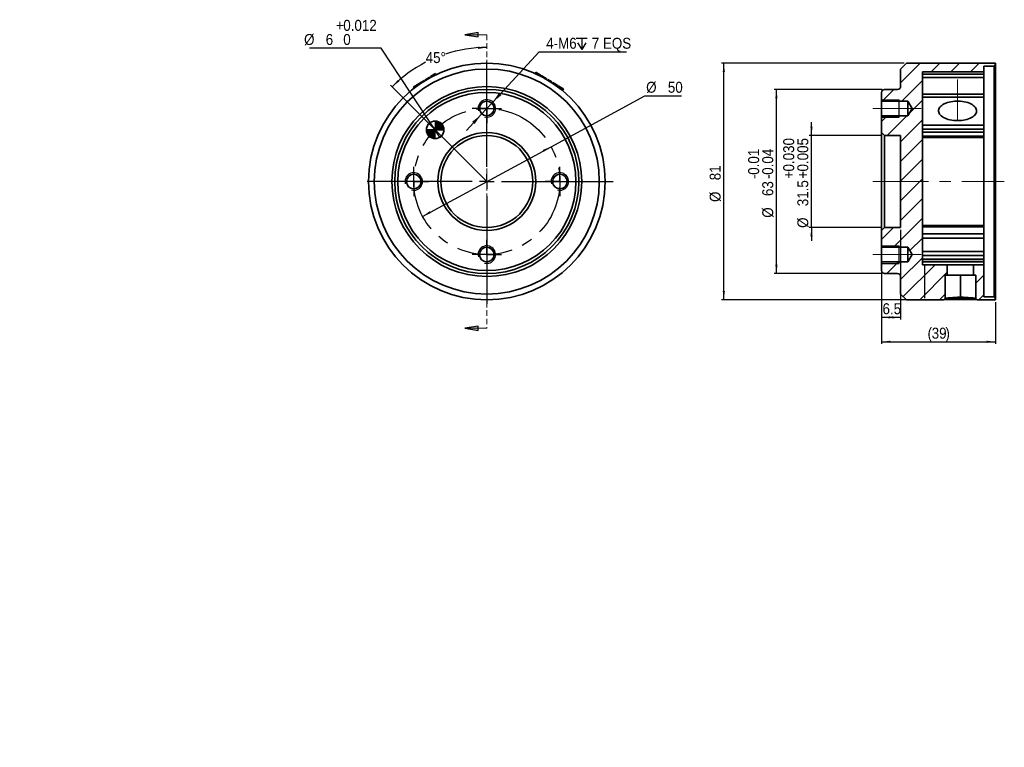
# Model space of a CAD drawing. Header units: millimetres. Extents: x 0 to 225, y 0 to 166.
import ezdxf

# ---------------------------------------------------------------- set-up
doc = ezdxf.new("R2010")
doc.units = ezdxf.units.MM
doc.linetypes.add('CENTERX2', pattern=[20.32, 12.7, -2.54, 2.54, -2.54])
doc.linetypes.add('HIDDEN', pattern=[1.905, 1.27, -0.635])
doc.layers.add('SLD-0', color=179, linetype='Continuous')
doc.layers.add('标注层', color=7, linetype='Continuous')
doc.styles.add('SLDTEXTSTYLE1', font='GOTHIC.TTF', dxfattribs={"width": 0.79431})
doc.styles.add('SLDTEXTSTYLE2', font='GOTHIC.TTF', dxfattribs={"width": 0.913})
doc.dimstyles.new('SLDDIMSTYLE0', dxfattribs={"dimtxt": 2.5, "dimasz": 3.5, "dimexe": 0, "dimexo": 0.0625, "dimtad": 0, "dimtih": 1, "dimtoh": 1, "dimdec": 0, "dimrnd": 1e-09, "dimzin": 12, "dimdsep": 46, "dimtxsty": 'SLDTEXTSTYLE1', "dimblk1": 'NONE', "dimblk2": 'NONE', "dimsah": 1, "dimcen": 0, "dimadec": 0, "dimazin": 3, "dimtfac": 1, "dimtmove": 0, "dimatfit": 3, "dimldrblk": 'NONE', "dimfxl": 0, "dimfrac": 2, "dimtolj": 1, "dimtzin": 12, "dimarcsym": 0})
doc.dimstyles.new('SLDDIMSTYLE1', dxfattribs={"dimtxt": 2.5, "dimasz": 3.5, "dimexe": 0, "dimexo": 0.0625, "dimtad": 2, "dimdec": 4, "dimzin": 12, "dimdsep": 46, "dimtxsty": 'SLDTEXTSTYLE1', "dimblk1": 'NONE', "dimblk2": 'NONE', "dimsah": 1, "dimcen": 0.09, "dimadec": 0, "dimazin": 3, "dimtfac": 1, "dimtofl": 0, "dimtmove": 0, "dimatfit": 3, "dimldrblk": 'NONE', "dimfxl": 0, "dimfrac": 2, "dimtolj": 1, "dimtzin": 12, "dimarcsym": 0})
doc.dimstyles.new('SLDDIMSTYLE2', dxfattribs={"dimtxt": 2.5, "dimasz": 3.5, "dimexe": 0, "dimexo": 0.0625, "dimtad": 0, "dimtih": 1, "dimtoh": 1, "dimdec": 0, "dimrnd": 1e-09, "dimzin": 12, "dimdsep": 46, "dimtxsty": 'SLDTEXTSTYLE1', "dimsah": 1, "dimcen": 0, "dimadec": 0, "dimazin": 3, "dimtfac": 1, "dimtmove": 0, "dimatfit": 3, "dimfxl": 0, "dimfrac": 2, "dimtolj": 1, "dimtzin": 12, "dimarcsym": 0})
doc.dimstyles.new('SLDDIMSTYLE3', dxfattribs={"dimtxt": 2.5, "dimasz": 3.5, "dimexe": 0, "dimexo": 0.0625, "dimtad": 0, "dimtih": 1, "dimtoh": 1, "dimdec": 0, "dimrnd": 1e-09, "dimzin": 12, "dimdsep": 46, "dimtxsty": 'SLDTEXTSTYLE1', "dimblk1": 'NONE', "dimblk2": 'NONE', "dimsah": 1, "dimcen": 0, "dimadec": 0, "dimazin": 3, "dimtol": 1, "dimtp": 0.012, "dimtfac": 1, "dimtdec": 3, "dimtmove": 0, "dimatfit": 3, "dimldrblk": 'NONE', "dimfxl": 0, "dimfrac": 2, "dimtolj": 1, "dimtzin": 0, "dimarcsym": 0})
doc.dimstyles.new('SLDDIMSTYLE4', dxfattribs={"dimtxt": 2.5, "dimasz": 3.5, "dimexe": 0, "dimexo": 0.0625, "dimtad": 2, "dimdec": 1, "dimrnd": 1e-09, "dimzin": 12, "dimdsep": 46, "dimtxsty": 'SLDTEXTSTYLE1', "dimblk1": 'NONE', "dimblk2": 'NONE', "dimsah": 1, "dimcen": 0.09, "dimadec": 0, "dimazin": 3, "dimtol": 1, "dimtp": 0.03, "dimtm": -0.005, "dimtfac": 1, "dimtdec": 3, "dimtofl": 0, "dimtmove": 0, "dimatfit": 3, "dimldrblk": 'NONE', "dimfxl": 0, "dimfrac": 2, "dimtolj": 1, "dimtzin": 0, "dimarcsym": 0})
doc.dimstyles.new('SLDDIMSTYLE5', dxfattribs={"dimtxt": 2.5, "dimasz": 3.5, "dimexe": 0, "dimexo": 0.0625, "dimtad": 2, "dimdec": 0, "dimrnd": 1e-09, "dimzin": 12, "dimdsep": 46, "dimtxsty": 'SLDTEXTSTYLE1', "dimblk1": 'NONE', "dimblk2": 'NONE', "dimsah": 1, "dimcen": 0.09, "dimadec": 0, "dimazin": 3, "dimtol": 1, "dimtp": -0.01, "dimtm": 0.04, "dimtfac": 1, "dimtofl": 0, "dimtmove": 0, "dimatfit": 3, "dimldrblk": 'NONE', "dimfxl": 0, "dimfrac": 2, "dimtolj": 1, "dimarcsym": 0})
doc.dimstyles.new('SLDDIMSTYLE6', dxfattribs={"dimtxt": 2.5, "dimasz": 3.5, "dimexe": 0, "dimexo": 0.0625, "dimtad": 2, "dimdec": 0, "dimrnd": 1e-09, "dimzin": 12, "dimdsep": 46, "dimtxsty": 'SLDTEXTSTYLE1', "dimblk1": 'NONE', "dimblk2": 'NONE', "dimsah": 1, "dimcen": 0.09, "dimadec": 0, "dimazin": 3, "dimtfac": 1, "dimtofl": 0, "dimtmove": 0, "dimatfit": 3, "dimldrblk": 'NONE', "dimfxl": 0, "dimfrac": 2, "dimtolj": 1, "dimtzin": 12, "dimarcsym": 0})
doc.dimstyles.new('SLDDIMSTYLE7', dxfattribs={"dimtxt": 2.5, "dimasz": 3.5, "dimexe": 0, "dimexo": 0.0625, "dimtad": 2, "dimdec": 1, "dimrnd": 1e-09, "dimzin": 12, "dimdsep": 46, "dimtxsty": 'SLDTEXTSTYLE1', "dimblk1": 'NONE', "dimblk2": 'NONE', "dimsah": 1, "dimcen": 0.09, "dimadec": 0, "dimazin": 3, "dimtfac": 1, "dimtofl": 0, "dimtmove": 0, "dimatfit": 3, "dimldrblk": 'NONE', "dimfxl": 0, "dimfrac": 2, "dimtolj": 1, "dimtzin": 12, "dimarcsym": 0})

# ---------------------------------------------------------------- blocks, each defined once
blk = doc.blocks.new('SW_CENTERMARKSYMBOL_1')
at = {"layer": '标注层'}
for p, q in [((0, 1.67), (0, 3.33)), ((-1.67, 0), (-3.33, 0)), ((0, 0), (-1.67, 0)), ((0, 0), (0, 1.67)), ((0, 0), (0, -1.67)), ((0, 0), (1.67, 0)), ((1.67, 0), (3.33, 0)), ((0, -1.67), (0, -3.33))]:
    blk.add_line(p, q, dxfattribs=at)
blk = doc.blocks.new('SW_CENTERMARKSYMBOL_2')
at = {"layer": '标注层'}
for p, q in [((0, 1.67), (0, 3.33)), ((-1.67, 0), (-3.33, 0)), ((0, 0), (-1.67, 0)), ((0, 0), (0, 1.67)), ((0, 0), (0, -1.67)), ((0, 0), (1.67, 0)), ((1.67, 0), (3.33, 0)), ((0, -1.67), (0, -3.33))]:
    blk.add_line(p, q, dxfattribs=at)
blk = doc.blocks.new('SW_CENTERMARKSYMBOL_3')
at = {"layer": '标注层'}
for p, q in [((0, 1.67), (0, 3.33)), ((-1.67, 0), (-3.33, 0)), ((0, 0), (-1.67, 0)), ((0, 0), (0, 1.67)), ((0, 0), (0, -1.67)), ((0, 0), (1.67, 0)), ((1.67, 0), (3.33, 0)), ((0, -1.67), (0, -3.33))]:
    blk.add_line(p, q, dxfattribs=at)
blk = doc.blocks.new('SW_CENTERMARKSYMBOL_4')
at = {"layer": '标注层'}
for p, q in [((0, 3.33), (0, 27.41)), ((-3.33, 0), (-27.28, 0)), ((0, 0), (-1.67, 0)), ((0, 0), (0, 1.67)), ((0, 0), (0, -1.67)), ((0, 0), (1.67, 0)), ((3.33, 0), (28.84, 0)), ((0, -3.33), (0, -27.88))]:
    blk.add_line(p, q, dxfattribs=at)
blk = doc.blocks.new('SW_DOWELSYMBOL_0')
at = {"layer": '标注层'}
blk.add_circle((0, 0), 2, dxfattribs=at)
blk = doc.blocks.new('SW_CENTERMARKSYMBOL_0')
at = {"layer": '标注层'}
for p, q in [((0, 1.67), (0, 3.33)), ((-1.67, 0), (-3.33, 0)), ((0, 0), (-1.67, 0)), ((0, 0), (0, 1.67)), ((0, 0), (0, -1.67)), ((0, 0), (1.67, 0)), ((1.67, 0), (3.33, 0)), ((0, -1.67), (0, -3.33))]:
    blk.add_line(p, q, dxfattribs=at)
blk = doc.blocks.new('_D')
at = {"layer": '标注层'}
for p, q in [((121.23, 137.02), (142.6, 148.61)), ((142.6, 148.61), (151.02, 148.61)), ((91.93, 121.13), (121.23, 137.02))]:
    blk.add_line(p, q, dxfattribs=at)
for points in [[(121.23, 137.02), (119.36, 136.29), (119.6, 135.85)], [(91.93, 121.13), (93.81, 121.87), (93.57, 122.31)]]:
    blk.add_solid(points, dxfattribs=at)
at = {"layer": '标注层', "char_height": 2.5, "attachment_point": 1, "style": 'SLDTEXTSTYLE2'}
for s, insert in [('%%c', (142.94, 151.83)), ('50', (147.89, 151.83))]:
    blk.add_mtext(s, dxfattribs=dict(at, insert=insert))
blk = doc.blocks.new('_NONE')
blk = doc.blocks.new('_D_1')
at = {"layer": '标注层'}
blk.add_line((94.44, 141.22), (84.61, 151.05), dxfattribs=at)
for start, end in [(90, 107.9967), (117.1553, 135)]:
    blk.add_arc((106.58, 129.08), 30.57, start, end, dxfattribs=at)
for points in [[(106.58, 159.65), (104.58, 159.83), (104.59, 159.33)], [(84.97, 150.69), (86.6, 151.88), (86.26, 152.24)]]:
    blk.add_solid(points, dxfattribs=at)
at = {"layer": '标注层', "insert": (92.63, 158.6), "char_height": 2.5, "attachment_point": 1, "style": 'SLDTEXTSTYLE2'}
blk.add_mtext('45°', dxfattribs=at)
blk = doc.blocks.new('SW_SYMBOL_HOLE_DEPTH')
at = {"layer": '标注层', "color": 0}
for p, q in [((0, 875), (800, 875)), ((400, 875), (400, 75)), ((100, 555), (400, 75)), ((700, 555), (400, 75))]:
    blk.add_line(p, q, dxfattribs=at)
blk = doc.blocks.new('_D_2')
at = {"layer": '标注层'}
for p, q in [((107.94, 147.21), (118.54, 158.64)), ((118.54, 158.64), (138.45, 158.64)), ((105.22, 144.28), (107.94, 147.21)), ((105.22, 144.28), (101.95, 140.75))]:
    blk.add_line(p, q, dxfattribs=at)
for points in [[(107.94, 147.21), (109.93, 148.78), (109.36, 149.3)], [(105.22, 144.28), (103.24, 142.71), (103.8, 142.18)]]:
    blk.add_solid(points, dxfattribs=at)
at = {"layer": '标注层', "xscale": 0.003193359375, "yscale": 0.003193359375, "zscale": 0.003193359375}
blk.add_blockref('SW_SYMBOL_HOLE_DEPTH', (126.96, 158.98), dxfattribs=at)
at = {"layer": '标注层', "char_height": 2.5, "attachment_point": 1, "style": 'SLDTEXTSTYLE2'}
for s, insert in [('4-M6', (120.13, 161.87)), ('7 EQS', (130.53, 161.87))]:
    blk.add_mtext(s, dxfattribs=dict(at, insert=insert))
blk = doc.blocks.new('_D_3')
at = {"layer": '标注层'}
for p, q in [((82.46, 159.5), (66.14, 159.5)), ((93.69, 142.53), (82.46, 159.5)), ((95.9, 139.19), (93.69, 142.53))]:
    blk.add_line(p, q, dxfattribs=at)
for points in [[(93.69, 142.53), (94.59, 140.72), (95.01, 141)], [(95.9, 139.19), (95.01, 141), (94.59, 140.72)]]:
    blk.add_solid(points, dxfattribs=at)
at = {"layer": '标注层', "char_height": 2.5, "attachment_point": 1, "style": 'SLDTEXTSTYLE2'}
for s, insert in [('+', (72.18, 165.95)), ('0.012', (73.83, 165.95)), ('%%c', (64.89, 162.73)), ('6', (69.83, 162.73)), ('0', (73.83, 162.73))]:
    blk.add_mtext(s, dxfattribs=dict(at, insert=insert))
blk = doc.blocks.new('_D_4')
at = {"layer": '标注层'}
for p, q in [((180.66, 139.58), (180.66, 142.58)), ((196.82, 139.58), (180.16, 139.58)), ((180.66, 118.58), (180.66, 139.58)), ((196.82, 118.58), (180.16, 118.58)), ((180.66, 118.58), (180.66, 115.58))]:
    blk.add_line(p, q, dxfattribs=at)
for points in [[(180.66, 139.58), (180.91, 141.58), (180.41, 141.58)], [(180.66, 118.58), (180.41, 116.58), (180.91, 116.58)]]:
    blk.add_solid(points, dxfattribs=at)
at = {"layer": '标注层', "char_height": 2.5, "attachment_point": 1, "rotation": 90, "style": 'SLDTEXTSTYLE2'}
for s, insert in [('0.030', (174.21, 131.36)), ('0.005', (177.43, 131.36)), ('+', (174.21, 129.71)), ('+', (177.43, 129.71)), ('31.5', (177.43, 123.44)), ('%%c', (177.43, 118.5))]:
    blk.add_mtext(s, dxfattribs=dict(at, insert=insert))
blk = doc.blocks.new('_D_5')
at = {"layer": '标注层'}
for p, q in [((196.82, 150.08), (172.16, 150.08)), ((172.66, 108.08), (172.66, 150.08)), ((196.82, 108.08), (172.16, 108.08))]:
    blk.add_line(p, q, dxfattribs=at)
for points in [[(172.66, 150.08), (172.41, 148.08), (172.91, 148.08)], [(172.66, 108.08), (172.91, 110.08), (172.41, 110.08)]]:
    blk.add_solid(points, dxfattribs=at)
at = {"layer": '标注层', "char_height": 2.5, "attachment_point": 1, "rotation": 90, "style": 'SLDTEXTSTYLE2'}
for s, insert in [('0.04', (169.43, 130.61)), ('0.01', (166.21, 130.61)), ('-', (166.21, 129.67)), ('-', (169.43, 129.67)), ('63', (169.43, 125.76)), ('%%c', (169.43, 120.81))]:
    blk.add_mtext(s, dxfattribs=dict(at, insert=insert))
blk = doc.blocks.new('_D_6')
at = {"layer": '标注层'}
for p, q in [((201.82, 156.08), (160.16, 156.08)), ((160.66, 102.08), (160.66, 156.08)), ((217.99, 102.08), (160.16, 102.08))]:
    blk.add_line(p, q, dxfattribs=at)
for points in [[(160.66, 156.08), (160.41, 154.08), (160.91, 154.08)], [(160.66, 102.08), (160.91, 104.08), (160.41, 104.08)]]:
    blk.add_solid(points, dxfattribs=at)
at = {"layer": '标注层', "char_height": 2.5, "attachment_point": 1, "rotation": 90, "style": 'SLDTEXTSTYLE2'}
for s, insert in [('81', (157.43, 129.36)), ('%%c', (157.43, 124.41))]:
    blk.add_mtext(s, dxfattribs=dict(at, insert=insert))
blk = doc.blocks.new('_D_7')
at = {"layer": '标注层'}
for p, q in [((196.66, 108.24), (196.66, 92.01)), ((222.66, 101.58), (222.66, 92.01)), ((196.66, 92.51), (222.66, 92.51))]:
    blk.add_line(p, q, dxfattribs=at)
for points in [[(196.66, 92.51), (198.66, 92.26), (198.66, 92.76)], [(222.66, 92.51), (220.66, 92.76), (220.66, 92.26)]]:
    blk.add_solid(points, dxfattribs=at)
at = {"layer": '标注层', "char_height": 2.5, "attachment_point": 1, "style": 'SLDTEXTSTYLE2'}
for s, insert in [('(', (207.15, 95.73)), ('39', (208.09, 95.73)), (')', (211.22, 95.73))]:
    blk.add_mtext(s, dxfattribs=dict(at, insert=insert))
blk = doc.blocks.new('_D_8')
at = {"layer": '标注层'}
for p, q in [((196.66, 139.74), (196.66, 97.58)), ((200.99, 118.08), (200.99, 97.58)), ((200.99, 98.08), (196.66, 98.08))]:
    blk.add_line(p, q, dxfattribs=at)
for points in [[(196.66, 98.08), (198.66, 97.83), (198.66, 98.33)], [(200.99, 98.08), (198.99, 98.33), (198.99, 97.83)]]:
    blk.add_solid(points, dxfattribs=at)
at = {"layer": '标注层', "insert": (196.87, 101.3), "char_height": 2.5, "attachment_point": 1, "style": 'SLDTEXTSTYLE2'}
blk.add_mtext('6.5', dxfattribs=at)
blk = doc.blocks.new('SW_DOWELSYMBOL_0_1')
at = {"linetype": 'Continuous', "lineweight": 18}
h = blk.add_hatch(color=0, dxfattribs=at)
edge = h.paths.add_edge_path(flags=0)
edge.add_arc((0, 0), 2, 180, 270)
edge.add_line((0, -2), (0, 0))
edge.add_line((0, 0), (-2, 0))
h = blk.add_hatch(color=0, dxfattribs=at)
edge = h.paths.add_edge_path(flags=0)
edge.add_arc((0, 0), 2, 0, 90)
edge.add_line((0, 2), (0, 0))
edge.add_line((0, 0), (2, 0))
at = {"layer": '标注层', "color": 0}
blk.add_circle((0, 0), 2, dxfattribs=at)

msp = doc.modelspace()

# ---------------------------------------------------------------- hatches: boundary and pattern name
at = {"linetype": 'Continuous'}
for points in [[(104.58255, 162.05773), (104.58255, 163.05773), (101.58255, 162.55773)], [(104.58255, 95.09771), (104.58255, 96.09771), (101.58255, 95.59771)]]:
    msp.add_hatch(color=179, dxfattribs=at).paths.add_polyline_path(points, flags=0)
h = msp.add_hatch(dxfattribs=at)
h.set_pattern_fill('ANSI31', color=179, style=0)
edge = h.paths.add_edge_path(flags=0)
edge.add_line((200.99061, 118.57773), (197.32394, 118.57773))
edge.add_line((197.32394, 118.57773), (196.65728, 117.91106))
edge.add_line((196.65728, 117.91106), (196.65728, 114.07773))
edge.add_line((196.65728, 114.07773), (202.65728, 114.07773))
edge.add_line((202.65728, 114.07773), (203.65871, 112.41106))
edge.add_line((203.65871, 112.41106), (202.65728, 110.7444))
edge.add_line((202.65728, 110.7444), (196.65728, 110.7444))
edge.add_line((196.65728, 110.7444), (196.65728, 108.7444))
edge.add_arc((197.32394, 108.7444), 0.66667, 180, 270)
edge.add_line((197.32394, 108.07773), (200.32394, 108.07773))
edge.add_arc((200.32394, 107.41106), 0.66667, 0, 90, ccw=False)
edge.add_line((200.99061, 107.41106), (200.99061, 103.41106))
edge.add_line((200.99061, 103.41106), (202.32394, 102.07773))
edge.add_line((202.32394, 102.07773), (210.82394, 102.07773))
edge.add_line((210.82394, 102.07773), (211.15728, 102.41106))
edge.add_line((211.15728, 102.41106), (211.15728, 107.7444))
edge.add_line((211.15728, 107.7444), (211.65728, 107.7444))
edge.add_line((211.65728, 107.7444), (211.65728, 110.07773))
edge.add_line((211.65728, 110.07773), (205.99061, 110.07773))
edge.add_line((205.99061, 110.07773), (205.99061, 154.07773))
edge.add_line((205.99061, 154.07773), (219.99061, 154.07773))
edge.add_line((219.99061, 154.07773), (219.99061, 155.41106))
edge.add_line((219.99061, 155.41106), (222.32394, 155.41106))
edge.add_line((222.32394, 155.41106), (222.65728, 155.7444))
edge.add_line((222.65728, 155.7444), (222.65728, 156.07773))
edge.add_line((222.65728, 156.07773), (202.32394, 156.07773))
edge.add_line((202.32394, 156.07773), (200.99061, 154.7444))
edge.add_line((200.99061, 154.7444), (200.99061, 150.7444))
edge.add_arc((200.32394, 150.7444), 0.66667, 270, 360, ccw=False)
edge.add_line((200.32394, 150.07773), (197.32394, 150.07773))
edge.add_arc((197.32394, 149.41106), 0.66667, 90, 180)
edge.add_line((196.65728, 149.41106), (196.65728, 147.41106))
edge.add_line((196.65728, 147.41106), (202.65728, 147.41106))
edge.add_line((202.65728, 147.41106), (203.65871, 145.7444))
edge.add_line((203.65871, 145.7444), (202.65728, 144.07773))
edge.add_line((202.65728, 144.07773), (196.65728, 144.07773))
edge.add_line((196.65728, 144.07773), (196.65728, 140.2444))
edge.add_line((196.65728, 140.2444), (197.32394, 139.57773))
edge.add_line((197.32394, 139.57773), (200.99061, 139.57773))
edge.add_line((200.99061, 139.57773), (200.99061, 118.57773))
h = msp.add_hatch(dxfattribs=at)
h.set_pattern_fill('ANSI31', style=0)
edge = h.paths.add_edge_path(flags=0)
edge.add_line((94.79743, 140.86284), (96.79743, 140.86284))
edge.add_arc((94.79743, 140.86284), 2, 0, 90)
edge.add_line((94.79743, 142.86284), (94.79743, 140.86284))
h = msp.add_hatch(dxfattribs=at)
h.set_pattern_fill('ANSI31', style=0)
edge = h.paths.add_edge_path(flags=0)
edge.add_line((94.79743, 140.86284), (92.79743, 140.86284))
edge.add_arc((94.79743, 140.86284), 2, 180, 270)
edge.add_line((94.79743, 138.86284), (94.79743, 140.86284))
h = msp.add_hatch(dxfattribs=at)
h.set_pattern_fill('ANSI31', color=179, style=0)
h.paths.add_polyline_path([(217.65728, 110.07773), (217.65728, 107.7444), (218.15728, 107.7444), (218.15728, 102.41106), (218.49061, 102.07773), (222.65728, 102.07773), (222.65728, 102.41106), (222.32394, 102.7444), (219.99061, 102.7444), (219.99061, 110.07773)], flags=0)

# ---------------------------------------------------------------- linework, layer by layer
at = {"layer": 'SLD-0'}
for p, q in [((104.58255, 163.05773), (101.58255, 162.55773)), ((101.58255, 162.55773), (104.58255, 162.05773)), ((104.58255, 162.05773), (104.58255, 163.05773)), ((202.32394, 156.07773), (200.99061, 154.7444)), ((222.65728, 156.07773), (202.32394, 156.07773)), ((219.99061, 154.07773), (219.99061, 155.41106)), ((219.99061, 155.41106), (222.32394, 155.41106)), ((222.32394, 155.41106), (222.65728, 155.7444)), ((222.65728, 155.7444), (222.65728, 156.07773)), ((200.99061, 154.7444), (200.99061, 150.7444)), ((205.99061, 110.07773), (205.99061, 154.07773)), ((205.99061, 154.07773), (219.99061, 154.07773)), ((196.65728, 149.41106), (196.65728, 147.41106)), ((200.32394, 150.07773), (197.32394, 150.07773)), ((196.65728, 147.41106), (202.65728, 147.41106)), ((202.65728, 147.41106), (203.65871, 145.7444)), ((202.65728, 144.07773), (196.65728, 144.07773)), ((196.65728, 144.07773), (196.65728, 140.2444)), ((203.65871, 145.7444), (202.65728, 144.07773)), ((196.65728, 140.2444), (197.32394, 139.57773)), ((197.32394, 139.57773), (200.99061, 139.57773)), ((200.99061, 139.57773), (200.99061, 118.57773)), ((197.32394, 118.57773), (196.65728, 117.91106)), ((196.65728, 117.91106), (196.65728, 114.07773)), ((200.99061, 118.57773), (197.32394, 118.57773)), ((196.65728, 114.07773), (202.65728, 114.07773)), ((202.65728, 114.07773), (203.65871, 112.41106)), ((203.65871, 112.41106), (202.65728, 110.7444)), ((202.65728, 110.7444), (196.65728, 110.7444)), ((196.65728, 110.7444), (196.65728, 108.7444)), ((197.32394, 108.07773), (200.32394, 108.07773)), ((211.65728, 110.07773), (205.99061, 110.07773)), ((211.65728, 107.7444), (211.65728, 110.07773)), ((219.99061, 110.07773), (217.65728, 110.07773)), ((217.65728, 110.07773), (217.65728, 107.7444)), ((219.99061, 102.7444), (219.99061, 110.07773)), ((200.99061, 107.41106), (200.99061, 103.41106)), ((211.15728, 102.41106), (211.15728, 107.7444)), ((211.15728, 107.7444), (211.65728, 107.7444)), ((217.65728, 107.7444), (218.15728, 107.7444)), ((218.15728, 107.7444), (218.15728, 102.41106)), ((200.99061, 103.41106), (202.32394, 102.07773)), ((202.32394, 102.07773), (210.82394, 102.07773)), ((210.82394, 102.07773), (211.15728, 102.41106)), ((218.15728, 102.41106), (218.49061, 102.07773)), ((218.49061, 102.07773), (222.65728, 102.07773)), ((222.32394, 102.7444), (219.99061, 102.7444)), ((222.65728, 102.41106), (222.32394, 102.7444)), ((222.65728, 102.07773), (222.65728, 102.41106)), ((104.58255, 96.09771), (101.58255, 95.59771)), ((101.58255, 95.59771), (104.58255, 95.09771)), ((104.58255, 95.09771), (104.58255, 96.09771))]:
    msp.add_line(p, q, dxfattribs=at)
at = {"layer": 'SLD-0', "color": 179, "linetype": 'Continuous', "lineweight": 18}
for p, q in [((106.58255, 162.55773), (101.58255, 162.55773)), ((106.58255, 95.59771), (101.58255, 95.59771))]:
    msp.add_line(p, q, dxfattribs=at)
at = {"layer": 'SLD-0', "color": 179, "linetype": 'HIDDEN', "lineweight": 18}
msp.add_line((106.58255, 162.55773), (106.58255, 95.59771), dxfattribs=at)
at = {"layer": 'SLD-0', "color": 179, "linetype": 'Continuous', "lineweight": 35}
for p, q in [((200.99061, 154.7444), (202.32394, 156.07773)), ((222.65728, 156.07773), (202.32394, 156.07773)), ((219.99061, 155.41106), (222.32394, 155.41106)), ((219.99061, 154.07773), (219.99061, 155.41106)), ((222.65728, 155.7444), (222.32394, 155.41106)), ((222.32394, 102.7444), (222.32394, 155.41106)), ((222.65728, 155.7444), (222.65728, 156.07773)), ((222.65728, 155.7444), (222.65728, 102.41106)), ((92.42147, 152.22355), (93.44221, 152.83687)), ((93.44221, 152.83687), (93.55237, 152.90306)), ((93.51992, 152.70754), (93.44221, 152.83687)), ((93.63262, 152.76949), (93.55237, 152.90306)), ((93.7208, 153.00426), (94.74154, 153.61759)), ((93.80556, 152.8632), (93.7208, 153.00426)), ((94.74154, 153.61759), (94.8517, 153.68378)), ((94.86944, 153.40473), (94.74154, 153.61759)), ((94.98588, 153.46045), (94.8517, 153.68378)), ((117.77221, 154.00896), (117.60248, 153.72648)), ((118.22938, 153.73426), (117.77221, 154.00896)), ((118.22938, 153.73426), (118.09018, 153.5026)), ((118.40195, 153.63057), (118.22938, 153.73426)), ((118.40195, 153.63057), (118.27284, 153.4157)), ((118.90311, 153.32944), (118.79887, 153.15597)), ((119.0956, 153.21378), (119.02693, 153.09949)), ((119.66105, 152.87402), (119.59238, 152.75974)), ((200.99061, 154.7444), (200.99061, 150.7444)), ((205.99061, 154.07773), (219.99061, 154.07773)), ((205.99061, 110.07773), (205.99061, 154.07773)), ((205.99061, 153.58191), (219.99061, 153.58191)), ((219.99061, 152.7785), (205.99061, 152.7785)), ((219.99061, 153.58191), (219.99061, 154.07773)), ((219.99061, 153.58191), (219.99061, 152.7785)), ((219.99061, 149.01543), (219.99061, 152.7785)), ((89.82281, 150.66212), (90.27998, 150.93681)), ((89.99253, 150.37964), (89.82281, 150.66212)), ((90.27998, 150.93681), (90.47172, 151.05202)), ((90.41917, 150.70515), (90.27998, 150.93681)), ((90.59975, 150.83894), (90.47172, 151.05202)), ((90.66497, 151.16814), (90.73715, 151.21151)), ((90.78273, 150.97215), (90.66497, 151.16814)), ((90.85133, 151.02149), (90.73715, 151.21151)), ((90.9507, 151.33982), (91.00183, 151.37054)), ((91.05506, 151.16613), (90.9507, 151.33982)), ((91.10402, 151.20046), (91.00183, 151.37054)), ((91.1462, 151.45729), (91.60337, 151.73198)), ((91.24263, 151.2968), (91.1462, 151.45729)), ((91.60337, 151.73198), (91.66917, 151.77152)), ((91.68515, 151.59589), (91.60337, 151.73198)), ((91.66917, 151.77152), (92.02332, 151.98432)), ((91.74928, 151.63818), (91.66917, 151.77152)), ((92.02332, 151.98432), (92.30116, 152.15126)), ((92.09643, 151.86265), (92.02332, 151.98432)), ((92.37105, 152.03494), (92.30116, 152.15126)), ((92.49059, 152.10851), (92.42147, 152.22355)), ((120.2265, 152.53427), (120.15783, 152.41998)), ((120.5393, 152.34632), (120.47063, 152.23203)), ((121.38146, 151.8403), (120.5393, 152.34632)), ((121.30397, 151.71133), (121.38146, 151.8403)), ((121.53868, 151.55692), (121.62207, 151.69572)), ((122.03112, 151.44994), (121.62207, 151.69572)), ((121.93422, 151.28867), (122.03112, 151.44994)), ((122.63831, 151.08511), (122.03112, 151.44994)), ((122.5133, 150.87707), (122.63831, 151.08511)), ((122.57618, 150.83098), (122.70485, 151.04513)), ((122.70485, 151.04513), (122.63831, 151.08511)), ((122.66019, 150.76896), (122.79395, 150.99159)), ((122.7348, 150.71346), (122.87328, 150.94392)), ((122.87328, 150.94392), (122.79395, 150.99159)), ((122.82511, 150.64574), (122.96953, 150.88609)), ((122.88143, 150.60321), (123.02968, 150.84995)), ((123.02968, 150.84995), (122.96953, 150.88609)), ((123.09457, 150.44015), (123.25827, 150.7126)), ((123.81169, 150.38007), (123.25827, 150.7126)), ((123.60484, 150.03582), (123.81169, 150.38007)), ((123.82244, 149.85719), (124.05042, 150.23662)), ((123.86782, 149.81946), (124.10043, 150.20658)), ((124.10043, 150.20658), (124.05042, 150.23662)), ((196.65728, 149.41106), (196.65728, 147.41106)), ((200.32394, 150.07773), (197.32394, 150.07773)), ((205.99061, 149.01543), (219.99061, 149.01543)), ((219.99061, 148.29402), (205.99061, 148.29402)), ((219.99061, 149.01543), (219.99061, 148.29402)), ((219.99061, 141.93032), (219.99061, 148.29402)), ((196.65728, 147.41106), (202.65728, 147.41106)), ((196.65728, 147.41106), (196.65728, 144.07773)), ((202.65728, 147.41106), (203.65871, 145.7444)), ((202.65728, 147.41106), (202.65728, 144.07773)), ((209.97654, 146.03302), (209.82996, 145.81599)), ((210.16567, 146.24114), (209.97654, 146.03302)), ((210.39534, 146.43813), (210.16567, 146.24114)), ((210.66313, 146.62192), (210.39534, 146.43813)), ((210.96619, 146.79056), (210.66313, 146.62192)), ((211.3013, 146.94225), (210.96619, 146.79056)), ((211.66493, 147.07539), (211.3013, 146.94225)), ((212.0532, 147.18857), (211.66493, 147.07539)), ((212.46202, 147.28059), (212.0532, 147.18857)), ((212.88704, 147.35047), (212.46202, 147.28059)), ((213.32375, 147.39747), (212.88704, 147.35047)), ((213.76754, 147.4211), (213.32375, 147.39747)), ((214.21368, 147.4211), (213.76754, 147.4211)), ((214.65747, 147.39747), (214.21368, 147.4211)), ((215.09419, 147.35047), (214.65747, 147.39747)), ((215.5192, 147.28059), (215.09419, 147.35047)), ((215.92802, 147.18857), (215.5192, 147.28059)), ((216.31629, 147.07539), (215.92802, 147.18857)), ((216.67992, 146.94225), (216.31629, 147.07539)), ((217.01504, 146.79056), (216.67992, 146.94225)), ((217.31809, 146.62192), (217.01504, 146.79056)), ((217.58588, 146.43813), (217.31809, 146.62192)), ((217.81555, 146.24114), (217.58588, 146.43813)), ((218.00468, 146.03302), (217.81555, 146.24114)), ((218.15126, 145.81599), (218.00468, 146.03302)), ((196.65728, 144.07773), (196.65728, 140.2444)), ((202.65728, 144.07773), (196.65728, 144.07773)), ((203.65871, 145.7444), (202.65728, 144.07773)), ((209.6702, 145.36447), (209.65871, 145.13476)), ((209.65871, 145.13476), (209.69315, 144.90567)), ((209.72749, 145.59235), (209.6702, 145.36447)), ((209.69315, 144.90567), (209.77313, 144.6796)), ((209.82996, 145.81599), (209.72749, 145.59235)), ((209.77313, 144.6796), (209.89782, 144.45898)), ((209.89782, 144.45898), (210.0659, 144.24612)), ((210.0659, 144.24612), (210.27558, 144.0433)), ((210.27558, 144.0433), (210.52464, 143.85265)), ((210.52464, 143.85265), (210.81044, 143.6762)), ((217.17078, 143.6762), (217.45658, 143.85265)), ((217.45658, 143.85265), (217.70564, 144.0433)), ((217.70564, 144.0433), (217.91532, 144.24612)), ((217.91532, 144.24612), (218.0834, 144.45898)), ((218.0834, 144.45898), (218.20809, 144.6796)), ((218.25374, 145.59235), (218.15126, 145.81599)), ((218.20809, 144.6796), (218.28808, 144.90567)), ((218.31102, 145.36447), (218.25374, 145.59235)), ((218.28808, 144.90567), (218.32251, 145.13476)), ((218.32251, 145.13476), (218.31102, 145.36447)), ((205.99061, 141.93032), (219.99061, 141.93032)), ((210.81044, 143.6762), (211.12995, 143.51583)), ((211.12995, 143.51583), (211.47979, 143.37322)), ((211.47979, 143.37322), (211.85623, 143.2499)), ((211.85623, 143.2499), (212.25531, 143.14716)), ((212.25531, 143.14716), (212.67278, 143.06611)), ((212.67278, 143.06611), (213.10422, 143.00759)), ((213.10422, 143.00759), (213.54505, 142.97223)), ((213.54505, 142.97223), (213.99061, 142.9604)), ((213.99061, 142.9604), (214.43617, 142.97223)), ((214.43617, 142.97223), (214.877, 143.00759)), ((214.877, 143.00759), (215.30844, 143.06611)), ((215.30844, 143.06611), (215.72591, 143.14716)), ((215.72591, 143.14716), (216.12499, 143.2499)), ((216.12499, 143.2499), (216.50144, 143.37322)), ((216.50144, 143.37322), (216.85127, 143.51583)), ((216.85127, 143.51583), (217.17078, 143.6762)), ((219.99061, 141.93032), (219.99061, 141.01552)), ((197.32394, 139.57773), (196.65728, 140.2444)), ((196.65728, 117.91106), (196.65728, 140.2444)), ((197.32394, 139.57773), (200.99061, 139.57773)), ((197.32394, 139.57773), (197.32394, 118.57773)), ((200.99061, 139.57773), (200.99061, 118.57773)), ((219.99061, 141.01552), (205.99061, 141.01552)), ((205.99061, 140.325), (219.99061, 140.325)), ((205.99061, 139.4099), (219.99061, 139.4099)), ((219.99061, 141.01552), (219.99061, 140.325)), ((219.99061, 139.4099), (219.99061, 140.325)), ((219.99061, 139.4099), (219.99061, 139.10577)), ((205.99061, 139.10577), (219.99061, 139.10577)), ((219.99061, 119.04969), (219.99061, 139.10577)), ((196.65728, 117.91106), (197.32394, 118.57773)), ((196.65728, 117.91106), (196.65728, 114.07773)), ((200.99061, 118.57773), (197.32394, 118.57773)), ((219.99061, 119.04969), (205.99061, 119.04969)), ((219.99061, 118.74556), (205.99061, 118.74556)), ((205.99061, 117.10586), (219.99061, 117.10586)), ((219.99061, 119.04969), (219.99061, 118.74556)), ((219.99061, 117.10586), (219.99061, 118.74556)), ((219.99061, 117.10586), (219.99061, 116.18265)), ((219.99061, 116.18265), (205.99061, 116.18265)), ((219.99061, 113.11962), (219.99061, 116.18265)), ((196.65728, 114.07773), (202.65728, 114.07773)), ((196.65728, 114.07773), (196.65728, 110.7444)), ((202.65728, 114.07773), (203.65871, 112.41106)), ((202.65728, 114.07773), (202.65728, 110.7444)), ((203.65871, 112.41106), (202.65728, 110.7444)), ((205.99061, 113.11962), (219.99061, 113.11962)), ((219.99061, 113.11962), (219.99061, 112.16549)), ((196.65728, 110.7444), (196.65728, 108.7444)), ((202.65728, 110.7444), (196.65728, 110.7444)), ((219.99061, 112.16549), (205.99061, 112.16549)), ((219.99061, 111.39105), (205.99061, 111.39105)), ((219.99061, 111.34653), (205.99061, 111.34653)), ((205.99061, 110.84162), (219.99061, 110.84162)), ((205.99061, 110.7444), (219.99061, 110.7444)), ((219.99061, 111.39105), (219.99061, 112.16549)), ((219.99061, 111.39105), (219.99061, 111.34653)), ((219.99061, 110.84162), (219.99061, 111.34653)), ((219.99061, 110.7444), (219.99061, 110.84162)), ((219.99061, 110.7444), (219.99061, 110.07773)), ((197.32394, 108.07773), (200.32394, 108.07773)), ((205.99061, 110.07773), (211.65728, 110.07773)), ((211.65728, 107.7444), (211.65728, 110.07773)), ((211.65728, 110.07773), (217.65728, 110.07773)), ((217.65728, 110.07773), (217.65728, 107.7444)), ((217.65728, 110.07773), (219.99061, 110.07773)), ((219.99061, 102.7444), (219.99061, 110.07773)), ((200.99061, 107.41106), (200.99061, 103.41106)), ((211.65728, 107.7444), (211.15728, 107.7444)), ((211.15728, 102.41106), (211.15728, 107.7444)), ((211.65728, 107.7444), (217.65728, 107.7444)), ((214.65728, 107.7444), (214.65728, 102.72796)), ((218.15728, 107.7444), (217.65728, 107.7444)), ((218.15728, 107.7444), (218.15728, 102.41106)), ((202.32394, 102.07773), (200.99061, 103.41106)), ((202.32394, 102.07773), (210.82394, 102.07773)), ((211.15728, 102.41106), (210.82394, 102.07773)), ((218.49061, 102.07773), (218.15728, 102.41106)), ((218.49061, 102.07773), (222.65728, 102.07773)), ((222.32394, 102.7444), (219.99061, 102.7444)), ((222.32394, 102.7444), (222.65728, 102.41106)), ((222.65728, 102.07773), (222.65728, 102.41106))]:
    msp.add_line(p, q, dxfattribs=at)
for centre, radius in [((106.58255, 129.07773), 27), ((106.58255, 129.07773), 25.66667), ((106.58255, 129.07773), 21.66667), ((106.58255, 129.07773), 21), ((106.58255, 129.07773), 20.33333), ((106.58255, 145.7444), 1.66667), ((94.79743, 140.86284), 2), ((106.58255, 129.07773), 11.16667), ((106.58255, 129.07773), 10.5), ((89.91588, 129.07773), 1.66667), ((123.24921, 129.07773), 1.66667), ((106.58255, 112.41106), 1.66667)]:
    msp.add_circle(centre, radius, dxfattribs=at)
at = {"layer": 'SLD-0'}
for centre, start, end in [((200.32394, 150.7444), 270, 0), ((197.32394, 149.41106), 90, 180), ((197.32394, 108.7444), 180, 270), ((200.32394, 107.41106), 0, 90)]:
    msp.add_arc(centre, 0.66667, start, end, dxfattribs=at)
at = {"layer": 'SLD-0', "color": 179, "linetype": 'Continuous', "lineweight": 35}
for centre, start, end in [((200.32394, 150.7444), 270, 0), ((197.32394, 149.41106), 90, 180), ((197.32394, 108.7444), 180, 270), ((200.32394, 107.41106), 0, 90)]:
    msp.add_arc(centre, 0.66667, start, end, dxfattribs=at)
for points, knots in [([(118.90311, 153.32944), (118.90274, 153.32967), (118.90202, 153.3301), (118.8946, 153.33455), (118.88319, 153.34141), (118.86678, 153.35127), (118.84631, 153.36357), (118.82035, 153.37917), (118.7901, 153.39735), (118.75511, 153.41837), (118.71721, 153.44115), (118.6775, 153.465), (118.63581, 153.49005), (118.59252, 153.51606), (118.54741, 153.54317), (118.50052, 153.57135), (118.45184, 153.60059), (118.41876, 153.62047), (118.40195, 153.63057)], [0, 0, 0, 0, 0.0722783, 0.140757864, 0.206006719, 0.268248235, 0.329162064, 0.388984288, 0.448812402, 0.509880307, 0.570855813, 0.630711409, 0.690755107, 0.750159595, 0.81074665, 0.872058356, 0.935005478, 1, 1, 1, 1]), ([(119.59238, 152.75974), (119.57326, 152.77122), (119.53541, 152.79397), (119.47998, 152.82727), (119.42642, 152.85945), (119.37515, 152.89026), (119.32627, 152.91963), (119.27886, 152.94812), (119.23422, 152.97494), (119.19201, 153.0003), (119.15294, 153.02378), (119.11922, 153.04404), (119.09051, 153.06129), (119.06744, 153.07515), (119.04885, 153.08632), (119.03653, 153.09372), (119.02829, 153.09867), (119.02739, 153.09922), (119.02693, 153.09949)], [0, 0, 0, 0, 0.048940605, 0.096893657, 0.144958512, 0.193964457, 0.24513226, 0.298841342, 0.355940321, 0.416791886, 0.480546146, 0.546066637, 0.613606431, 0.683954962, 0.757624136, 0.834547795, 0.915151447, 1, 1, 1, 1]), ([(119.66105, 152.87402), (119.64193, 152.88551), (119.60408, 152.90825), (119.54866, 152.94156), (119.4951, 152.97374), (119.44382, 153.00455), (119.39494, 153.03392), (119.34753, 153.0624), (119.30289, 153.08923), (119.26068, 153.11459), (119.22162, 153.13806), (119.1879, 153.15832), (119.15918, 153.17558), (119.13611, 153.18944), (119.11752, 153.20061), (119.10521, 153.20801), (119.09697, 153.21296), (119.09606, 153.2135), (119.0956, 153.21378)], [0, 0, 0, 0, 0.048940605, 0.096893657, 0.144958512, 0.193964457, 0.24513226, 0.298841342, 0.355940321, 0.416791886, 0.480546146, 0.546066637, 0.613606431, 0.683954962, 0.757624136, 0.834547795, 0.915151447, 1, 1, 1, 1]), ([(120.2265, 152.53427), (120.226, 152.53457), (120.22503, 152.53515), (120.21733, 152.53978), (120.20529, 152.54701), (120.1876, 152.55764), (120.16477, 152.57136), (120.13685, 152.58814), (120.10444, 152.60761), (120.06631, 152.63052), (120.02487, 152.65542), (119.98066, 152.68199), (119.93409, 152.70997), (119.88424, 152.73992), (119.83223, 152.77117), (119.77731, 152.80417), (119.72008, 152.83855), (119.68091, 152.86209), (119.66105, 152.87402)], [0, 0, 0, 0, 0.086363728, 0.16815248, 0.245933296, 0.319431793, 0.389663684, 0.456654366, 0.521157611, 0.583290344, 0.64270173, 0.698389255, 0.751392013, 0.802033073, 0.851511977, 0.900149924, 0.949377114, 1, 1, 1, 1]), ([(90.47172, 151.05202), (90.48759, 151.06156), (90.5174, 151.07947), (90.5586, 151.10423), (90.59334, 151.1251), (90.62076, 151.14157), (90.64063, 151.15351), (90.65561, 151.16251), (90.66322, 151.16709), (90.66436, 151.16777), (90.66497, 151.16814)], [0, 0, 0, 0, 0.1387346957, 0.2604893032, 0.3710279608, 0.4766905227, 0.586704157, 0.7076636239, 0.8448947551, 1, 1, 1, 1]), ([(90.76076, 151.22569), (90.77483, 151.23415), (90.86072, 151.28576), (90.90973, 151.3152), (90.9507, 151.33982)], [0, 0, 0, 0, 0.163877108, 1, 1, 1, 1]), ([(120.15783, 152.41998), (120.15733, 152.42028), (120.15635, 152.42087), (120.14865, 152.42549), (120.13662, 152.43273), (120.11893, 152.44335), (120.09609, 152.45707), (120.06818, 152.47385), (120.03576, 152.49332), (119.99764, 152.51623), (119.9562, 152.54113), (119.91198, 152.5677), (119.86542, 152.59568), (119.81557, 152.62563), (119.76356, 152.65688), (119.70864, 152.68988), (119.65141, 152.72427), (119.61224, 152.7478), (119.59238, 152.75974)], [0, 0, 0, 0, 0.086363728, 0.16815248, 0.245933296, 0.319431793, 0.389663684, 0.456654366, 0.521157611, 0.583290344, 0.64270173, 0.698389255, 0.751392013, 0.802033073, 0.851511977, 0.900149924, 0.949377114, 1, 1, 1, 1]), ([(122.79395, 150.99159), (122.78766, 150.99537), (122.77559, 151.00262), (122.75831, 151.013), (122.74274, 151.02236), (122.72945, 151.03034), (122.71816, 151.03713), (122.71052, 151.04172), (122.70549, 151.04474), (122.70507, 151.04499), (122.70485, 151.04513)], [0, 0, 0, 0, 0.138385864, 0.265742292, 0.388366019, 0.505612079, 0.620888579, 0.734665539, 0.861421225, 1, 1, 1, 1]), ([(123.23467, 150.72678), (123.23013, 150.72951), (123.17981, 150.75974), (123.09319, 150.81178), (123.05393, 150.83538), (123.02968, 150.84995)], [0, 0, 0, 0, 0.03650864, 0.405100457, 1, 1, 1, 1]), ([(124.05042, 150.23662), (124.02089, 150.25436), (123.984, 150.27653), (123.91788, 150.31627), (123.86433, 150.34844), (123.82791, 150.37032), (123.81169, 150.38007)], [0, 0, 0, 0, 0.588968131, 0.735830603, 0.882285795, 1, 1, 1, 1]), ([(214.65728, 102.43992), (214.34691, 102.41102), (213.71002, 102.35171), (212.76368, 102.27874), (211.82703, 102.2162), (211.217, 102.18521), (210.91614, 102.16993)], [0, 0, 0, 0, 0.249185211, 0.511334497, 0.759000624, 1, 1, 1, 1]), ([(211.15728, 102.47849), (211.39151, 102.49058), (211.85962, 102.51472), (212.56095, 102.55877), (213.26097, 102.60866), (213.9597, 102.66439), (214.42485, 102.70678), (214.65728, 102.72796)], [0, 0, 0, 0, 0.200576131, 0.400852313, 0.600840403, 0.800552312, 1, 1, 1, 1]), ([(214.65728, 102.72796), (214.8897, 102.70678), (215.35486, 102.66439), (216.05358, 102.60866), (216.7536, 102.55877), (217.45493, 102.51472), (217.92304, 102.49058), (218.15728, 102.47849)], [0, 0, 0, 0, 0.199447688, 0.399159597, 0.599147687, 0.799423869, 1, 1, 1, 1]), ([(218.39841, 102.16993), (218.09756, 102.18521), (217.48753, 102.2162), (216.55088, 102.27874), (215.60454, 102.35171), (214.96765, 102.41102), (214.65728, 102.43992)], [0, 0, 0, 0, 0.240995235, 0.488665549, 0.750811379, 1, 1, 1, 1])]:
    msp.add_open_spline(points, degree=3, knots=knots, dxfattribs=at)
msp.add_open_spline([(214.65728, 102.72796), (214.65727, 102.63186), (214.65727, 102.53584), (214.65728, 102.43992)], degree=3, dxfattribs=at)
at = {"layer": '标注层', "linetype": 'CENTERX2', "lineweight": 18}
for p, q in [((213.99061, 143.19223), (213.99061, 152.33523)), ((202.65728, 145.7444), (194.65728, 145.7444)), ((202.65728, 145.7444), (205.65871, 145.7444)), ((194.65728, 129.07773), (224.65728, 129.07773)), ((202.65728, 112.41106), (194.65728, 112.41106)), ((202.65728, 112.41106), (205.65871, 112.41106))]:
    msp.add_line(p, q, dxfattribs=at)
at = {"layer": '标注层'}
for p, q in [((196.65728, 147.7444), (200.65728, 147.7444)), ((200.65728, 143.7444), (200.65728, 147.7444)), ((94.79743, 142.86284), (94.79743, 140.86284)), ((196.65728, 143.7444), (200.65728, 143.7444)), ((94.79743, 140.86284), (92.79743, 140.86284)), ((106.58255, 129.07773), (94.79743, 140.86284)), ((94.79743, 140.86284), (96.79743, 140.86284)), ((94.79743, 138.86284), (94.79743, 140.86284)), ((196.65728, 114.41106), (200.65728, 114.41106)), ((200.65728, 110.41106), (200.65728, 114.41106)), ((196.65728, 110.41106), (200.65728, 110.41106)), ((206.49061, 102.43992), (206.49061, 110.07773))]:
    msp.add_line(p, q, dxfattribs=at)
at = {"layer": '标注层', "color": 1, "linetype": 'CENTERX2'}
msp.add_circle((106.58255, 129.07773), 16.66667, dxfattribs=at)
at = {"layer": '标注层'}
for centre, start, end in [((106.58255, 145.7444), 255, 195), ((94.79743, 140.86284), 0, 90), ((94.79743, 140.86284), 180, 270), ((89.91588, 129.07773), 255, 195), ((123.24921, 129.07773), 255, 195), ((106.58255, 112.41106), 255, 195)]:
    msp.add_arc(centre, 2, start, end, dxfattribs=at)

# ---------------------------------------------------------------- block references
at = {"color": 7, "linetype": 'Continuous'}
for name, p in [('SW_CENTERMARKSYMBOL_4', (106.58255, 129.07773)), ('SW_CENTERMARKSYMBOL_3', (106.58255, 145.7444)), ('SW_DOWELSYMBOL_0', (94.79743, 140.86284)), ('SW_CENTERMARKSYMBOL_2', (89.91588, 129.07773)), ('SW_CENTERMARKSYMBOL_1', (123.24921, 129.07773)), ('SW_CENTERMARKSYMBOL_0', (106.58255, 112.41106))]:
    msp.add_blockref(name, p, dxfattribs=at)
at = {"layer": '标注层'}
msp.add_blockref('SW_DOWELSYMBOL_0_1', (94.79743, 140.86284), dxfattribs=at)

# ---------------------------------------------------------------- dimensions: what is measured, and where the dimension line sits
for p1, dimstyle, picture, middle in [((2.23328, 3.3185), 'SLDDIMSTYLE3', '_D_3', (73.5077, 162.72713)), ((21.22383, 25.70331), 'SLDDIMSTYLE0', '_D', (147.60395, 150.96818))]:
    dim = msp.add_diameter_dim_2p(p1=p1, p2=(0, 0), dimstyle=dimstyle, dxfattribs=at)
    dim.commit()
    dim.dimension.update_dxf_attribs({"geometry": picture, "text_midpoint": middle, "dimtype": 163})
dim = msp.add_angular_dim_2l(base=(101.80158, 159.26914), line1=((106.58255, 162.55773), (106.58255, 95.59771)), line2=((94.79743, 140.86284), (106.58255, 129.07773)), dimstyle='SLDDIMSTYLE1', dxfattribs=at)
dim.commit()
dim.dimension.update_dxf_attribs({"geometry": '_D_1', "text_midpoint": (94.88483, 157.31852), "dimtype": 162})
dim = msp.add_diameter_dim_2p(p1=(107.94279, 147.2106), p2=(105.2223, 144.2782), text='4-M6{\\fGDT;x}7 EQS', dimstyle='SLDDIMSTYLE2', override={"dimpost": '<>'}, dxfattribs=at)
dim.commit()
dim.dimension.update_dxf_attribs({"geometry": '_D_2', "text_midpoint": (129.29032, 160.63878), "dimtype": 163})
for base, p1, p2, dimstyle, picture, middle in [((160.65728, 102.07773), (202.32394, 156.07773), (218.49061, 102.07773), 'SLDDIMSTYLE6', '_D_6', (160.65728, 129.07773)), ((172.65728, 108.07773), (197.32394, 150.07773), (197.32394, 108.07773), 'SLDDIMSTYLE5', '_D_5', (172.65728, 129.07773)), ((180.65728, 118.57773), (197.32394, 139.57773), (197.32394, 118.57773), 'SLDDIMSTYLE4', '_D_4', (180.65728, 129.07773))]:
    dim = msp.add_linear_dim(base=base, p1=p1, p2=p2, angle=90, text='%%c<>', dimstyle=dimstyle, dxfattribs=at)
    dim.commit()
    dim.dimension.update_dxf_attribs({"geometry": picture, "text_midpoint": middle, "dimtype": 160})
dim = msp.add_linear_dim(base=(200.99061, 98.07771), p1=(196.65728, 140.2444), p2=(200.99061, 118.57773), dimstyle='SLDDIMSTYLE7', dxfattribs=at)
dim.commit()
dim.dimension.update_dxf_attribs({"geometry": '_D_8', "text_midpoint": (198.82394, 98.07771), "dimtype": 160})
dim = msp.add_linear_dim(base=(196.65728, 92.50627), p1=(222.65728, 102.07773), p2=(196.65728, 108.7444), text='(<>)', dimstyle='SLDDIMSTYLE6', dxfattribs=at)
dim.commit()
dim.dimension.update_dxf_attribs({"geometry": '_D_7', "text_midpoint": (209.65728, 92.50627), "dimtype": 160})

doc.saveas('drawing.dxf')
